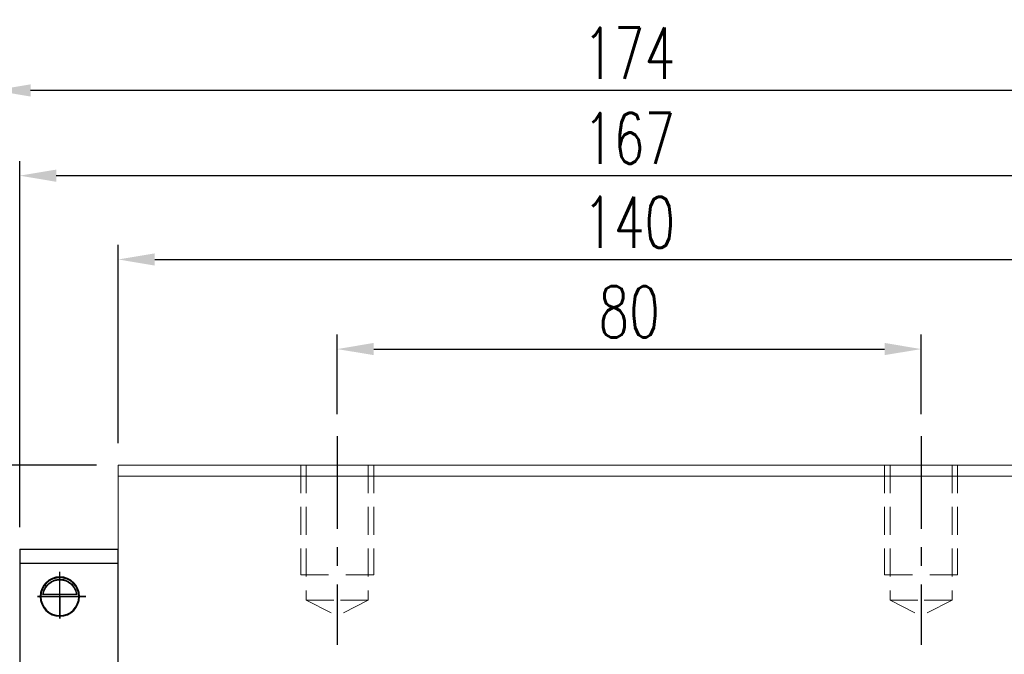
# Model space of a CAD drawing. Header units: millimetres. Extents: x 8 to 529, y 598 to 778.
# Tile 51 of 52: x 306 to 441, y 666 to 753. Entities that reach past the tile are written whole.
import ezdxf

# ---------------------------------------------------------------- set-up
doc = ezdxf.new("R2010")
doc.units = ezdxf.units.MM
doc.header["$PDSIZE"] = -1
for name, pattern in [('CENTER', [10.16, 6.35, -1.27, 1.27, -1.27]), ('DASHED', [0.75, 0.5, -0.25]), ('HIDDEN', [1.905, 1.27, -0.635])]:
    doc.linetypes.add(name, pattern=pattern)
for name, color, linetype in [('2', 7, 'Continuous'), ('CL', 1, 'CENTER'), ('DIM', 4, 'Continuous'), ('HID', 2, 'DASHED'), ('OUT', 3, 'Continuous')]:
    doc.layers.add(name, color=color, linetype=linetype)
doc.styles.add('DIM-7', font='SIMPLEX.shx', dxfattribs={"width": 0.7, "bigfont": 'chineset.shx'})
doc.dimstyles.new('CNS', dxfattribs={"dimtxt": 3.5, "dimasz": 2.5, "dimexe": 1, "dimexo": 1.5, "dimgap": 0.09, "dimtad": 0, "dimdsep": 46, "dimtxsty": 'DIM-7', "dimcen": 0.09, "dimclrd": 1, "dimclre": 1, "dimclrt": 4, "dimadec": 0, "dimazin": 0, "dimtfac": 1, "dimtix": 1, "dimtmove": 2, "dimatfit": 3, "dimfxl": 1, "dimtvp": 0.971429, "dimtolj": 1, "dimarcsym": 0})

# ---------------------------------------------------------------- blocks, each defined once
blk = doc.blocks.new('*D13')
at = {"color": 7, "lineweight": -2, "transparency": 16777216}
for p, q in [((349.89, 698.74), (349.89, 709.65)), ((429.89, 698.74), (429.89, 709.65)), ((354.89, 707.65), (424.89, 707.65))]:
    blk.add_line(p, q, dxfattribs=at)
at = {"color": 7, "transparency": 16777216}
for points in [[(354.89, 708.49), (354.89, 706.82), (349.89, 707.65)], [(424.89, 708.49), (424.89, 706.82), (429.89, 707.65)]]:
    blk.add_solid(points, dxfattribs=at)
at = {"layer": 'DEFPOINTS', "color": 0, "transparency": 16777216}
for p in [(429.89, 707.65), (349.89, 695.74), (429.89, 695.74)]:
    blk.add_point(p, dxfattribs=at)
at = {"color": 7, "transparency": 16777216, "insert": (389.89, 712.75), "char_height": 7, "attachment_point": 5, "style": 'DIM-7'}
blk.add_mtext('\\A1;80', dxfattribs=at)
blk = doc.blocks.new('*D14')
at = {"color": 7, "lineweight": -2, "transparency": 16777216}
for p, q in [((319.89, 694.74), (319.89, 721.93)), ((459.89, 694.74), (459.89, 721.93)), ((324.89, 719.93), (454.89, 719.93))]:
    blk.add_line(p, q, dxfattribs=at)
at = {"color": 7, "transparency": 16777216}
for points in [[(324.89, 720.76), (324.89, 719.09), (319.89, 719.93)], [(454.89, 720.76), (454.89, 719.09), (459.89, 719.93)]]:
    blk.add_solid(points, dxfattribs=at)
at = {"layer": 'DEFPOINTS', "color": 0, "transparency": 16777216}
for p in [(459.89, 719.93), (319.89, 691.74), (459.89, 691.74)]:
    blk.add_point(p, dxfattribs=at)
at = {"color": 7, "transparency": 16777216, "insert": (389.89, 725.03), "char_height": 7, "attachment_point": 5, "style": 'DIM-7'}
blk.add_mtext('\\A1;140', dxfattribs=at)
blk = doc.blocks.new('*D15')
at = {"color": 7, "lineweight": -2, "transparency": 16777216}
for p, q in [((302.89, 682.89), (302.89, 745.09)), ((476.89, 686.14), (476.89, 745.09)), ((471.89, 743.09), (307.89, 743.09))]:
    blk.add_line(p, q, dxfattribs=at)
at = {"color": 7, "transparency": 16777216}
for points in [[(307.89, 743.92), (307.89, 742.25), (302.89, 743.09)], [(471.89, 743.92), (471.89, 742.25), (476.89, 743.09)]]:
    blk.add_solid(points, dxfattribs=at)
at = {"layer": 'DEFPOINTS', "color": 0, "transparency": 16777216}
for p in [(302.89, 743.09), (476.89, 683.14), (302.89, 679.89)]:
    blk.add_point(p, dxfattribs=at)
at = {"color": 7, "transparency": 16777216, "insert": (389.89, 748.19), "char_height": 7, "attachment_point": 5, "style": 'DIM-7'}
blk.add_mtext('\\A1;174', dxfattribs=at)
blk = doc.blocks.new('*D22')
at = {"layer": 'DEFPOINTS', "color": 0, "transparency": 16777216}
for p in [(473.39, 731.41), (306.39, 680.24), (473.39, 680.24)]:
    blk.add_point(p, dxfattribs=at)
at = {"layer": 'DIM', "color": 7, "lineweight": -2, "transparency": 16777216}
for p, q in [((306.39, 683.24), (306.39, 733.41)), ((473.39, 683.24), (473.39, 733.41)), ((311.39, 731.41), (468.39, 731.41))]:
    blk.add_line(p, q, dxfattribs=at)
at = {"layer": 'DIM', "color": 7, "transparency": 16777216}
for points in [[(311.39, 732.24), (311.39, 730.57), (306.39, 731.41)], [(468.39, 732.24), (468.39, 730.57), (473.39, 731.41)]]:
    blk.add_solid(points, dxfattribs=at)
at = {"layer": 'DIM', "color": 7, "transparency": 16777216, "insert": (389.89, 736.51), "char_height": 7, "attachment_point": 5, "style": 'DIM-7'}
blk.add_mtext('\\A1;167', dxfattribs=at)
blk = doc.blocks.new('*D23')
at = {"layer": 'DEFPOINTS', "color": 0, "transparency": 16777216}
for p in [(268.41, 691.74), (319.89, 691.74), (287.17, 671.2)]:
    blk.add_point(p, dxfattribs=at)
at = {"layer": 'DIM', "color": 7, "lineweight": -2, "transparency": 16777216}
for p, q in [((316.89, 691.74), (266.41, 691.74)), ((268.41, 676.2), (268.41, 686.74)), ((284.17, 671.2), (266.41, 671.2))]:
    blk.add_line(p, q, dxfattribs=at)
at = {"layer": 'DIM', "color": 7, "transparency": 16777216}
for points in [[(267.57, 686.74), (269.24, 686.74), (268.41, 691.74)], [(267.57, 676.2), (269.24, 676.2), (268.41, 671.2)]]:
    blk.add_solid(points, dxfattribs=at)
at = {"layer": 'DIM', "color": 7, "transparency": 16777216, "insert": (263.31, 681.47), "char_height": 7, "attachment_point": 5, "rotation": 90, "style": 'DIM-7'}
blk.add_mtext('\\A1;20.5', dxfattribs=at)

msp = doc.modelspace()

# ---------------------------------------------------------------- linework, layer by layer
at = {"layer": '2', "color": 0, "linetype": 'Continuous'}
for p, q in [((306.387, 680.235), (306.387, 678.335)), ((306.387, 680.235), (319.887, 680.235)), ((319.887, 631.035), (319.887, 680.185)), ((306.387, 679.885), (306.387, 676.885)), ((306.387, 678.335), (319.887, 678.335)), ((306.387, 678.335), (306.387, 631.035)), ((306.387, 676.885), (306.387, 633.635)), ((309.287, 673.735), (314.487, 673.735)), ((314.196, 674.01), (309.578, 674.01)), ((314.167, 674.035), (309.606, 674.035))]:
    msp.add_line(p, q, dxfattribs=at)
for radius, start, end in [(2.7, 90, 270), (2.6, 90, 270), (2.7, 270, 90), (2.6, 270, 90)]:
    msp.add_arc((311.887, 673.735), radius, start, end, dxfattribs=at)
at = {"layer": '2', "color": 0, "linetype": 'Continuous', "extrusion": (0, 0, -1)}
for start, end in [(7.49472, 90), (90, 172.50528)]:
    msp.add_arc((-311.887, 673.735), 2.3, start, end, dxfattribs=at)
at = {"layer": '2', "color": 0, "linetype": 'Continuous'}
for points, knots in [([(309.578, 674.01), (309.605, 674.243), (309.666, 674.47), (309.838, 674.875), (309.95, 675.06), (310.266, 675.461), (310.493, 675.656), (310.913, 675.9), (311.094, 675.979), (311.408, 676.066), (311.529, 676.09), (311.732, 676.111), (311.809, 676.115), (311.887, 676.115)], [0, 0, 0, 0, 0.187135, 0.187135, 0.3722972, 0.3722972, 0.651232, 0.651232, 0.8354912, 0.8354912, 0.9393137, 0.9393137, 1, 1, 1, 1]), ([(311.887, 676.115), (312.013, 676.115), (312.14, 676.104), (312.435, 676.053), (312.599, 676.004), (313.038, 675.821), (313.294, 675.648), (313.686, 675.255), (313.838, 675.048), (314.049, 674.628), (314.122, 674.42), (314.178, 674.14), (314.188, 674.076), (314.196, 674.01)], [0, 0, 0, 0, 0.0998047, 0.0998047, 0.2515472, 0.2515472, 0.5439534, 0.5439534, 0.769985, 0.769985, 0.9482846, 0.9482846, 1, 1, 1, 1])]:
    msp.add_open_spline(points, degree=3, knots=knots, dxfattribs=at)
for points in [[(309.606, 674.035), (309.597, 674.027), (309.587, 674.019), (309.578, 674.01)], [(314.196, 674.01), (314.186, 674.019), (314.177, 674.027), (314.167, 674.035)]]:
    msp.add_open_spline(points, degree=3, dxfattribs=at)
at = {"layer": 'CL', "color": 0, "ltscale": 2}
for p, q in [((349.887, 695.735), (349.887, 667.11)), ((429.887, 695.735), (429.887, 667.11))]:
    msp.add_line(p, q, dxfattribs=at)
at = {"layer": 'DIM', "color": 0}
for p, q in [((311.887, 670.757), (311.887, 677.129)), ((315.465, 673.735), (308.842, 673.735)), ((308.842, 673.735), (311.887, 673.735)), ((311.887, 673.735), (315.465, 673.735)), ((311.887, 673.735), (311.887, 670.757))]:
    msp.add_line(p, q, dxfattribs=at)
at = {"layer": 'HID', "color": 0, "linetype": 'HIDDEN', "lineweight": 0, "ltscale": 3}
for p, q in [((345.637, 673.235), (349.887, 671.11)), ((354.137, 673.235), (349.887, 671.11)), ((425.637, 673.235), (429.887, 671.11)), ((434.137, 673.235), (429.887, 671.11))]:
    msp.add_line(p, q, dxfattribs=at)
for points in [[(344.887, 691.735), (344.887, 676.735), (349.887, 676.735)], [(345.637, 691.735), (345.637, 673.235), (349.887, 673.235)], [(354.137, 691.735), (354.137, 673.235), (349.887, 673.235)], [(354.887, 691.735), (354.887, 676.735), (349.887, 676.735)], [(424.887, 691.735), (424.887, 676.735), (429.887, 676.735)], [(425.637, 691.735), (425.637, 673.235), (429.887, 673.235)], [(434.137, 691.735), (434.137, 673.235), (429.887, 673.235)], [(434.887, 691.735), (434.887, 676.735), (429.887, 676.735)]]:
    msp.add_lwpolyline(points, dxfattribs=at)
at = {"layer": 'OUT', "color": 0, "linetype": 'Continuous', "lineweight": 15}
for p, q in [((459.887, 691.735), (319.887, 691.735)), ((319.887, 690.235), (319.887, 691.735)), ((459.887, 690.235), (319.887, 690.235)), ((319.887, 633.885), (319.887, 690.235))]:
    msp.add_line(p, q, dxfattribs=at)

# ---------------------------------------------------------------- dimensions: what is measured, and where the dimension line sits
at = {"color": 0}
for base, p1, p2, picture, middle in [((302.887, 743.087), (476.887, 683.135), (302.887, 679.885), '*D15', (389.887, 748.187)), ((459.887, 719.925), (319.887, 691.735), (459.887, 691.735), '*D14', (389.887, 725.025)), ((429.887, 707.653), (349.887, 695.735), (429.887, 695.735), '*D13', (389.887, 712.753))]:
    dim = msp.add_linear_dim(base=base, p1=p1, p2=p2, dimstyle='CNS', override={"dimscale": 2, "dimgap": 0.8, "dimtad": 1, "dimclrd": 7, "dimclre": 7, "dimclrt": 7, "dimadec": 2, "dimazin": 2, "dimtmove": 1}, dxfattribs=at)
    dim.commit()
    dim.dimension.update_dxf_attribs({"geometry": picture, "text_midpoint": middle})
at = {"layer": 'DIM', "color": 0}
dim = msp.add_linear_dim(base=(473.387, 731.406), p1=(306.387, 680.235), p2=(473.387, 680.235), dimstyle='CNS', override={"dimscale": 2, "dimgap": 0.8, "dimtad": 1, "dimclrd": 7, "dimclre": 7, "dimclrt": 7, "dimtmove": 1}, dxfattribs=at)
dim.commit()
dim.dimension.update_dxf_attribs({"geometry": '*D22', "text_midpoint": (389.887, 736.506)})
dim = msp.add_linear_dim(base=(268.406, 691.735), p1=(287.17, 671.199), p2=(319.887, 691.735), angle=90, text='20.5', dimstyle='CNS', override={"dimscale": 2, "dimgap": 0.8, "dimtad": 1, "dimclrd": 7, "dimclre": 7, "dimclrt": 7, "dimtmove": 1}, dxfattribs=at)
dim.commit()
dim.dimension.update_dxf_attribs({"geometry": '*D23', "text_midpoint": (263.306, 681.467)})

doc.saveas('drawing.dxf')
